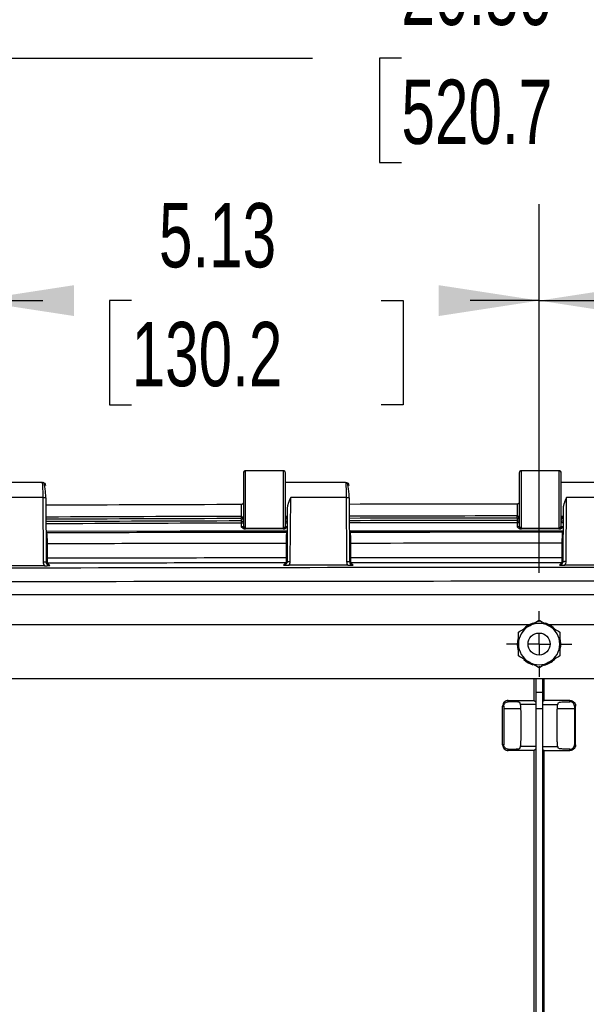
# Model space of a CAD drawing. Header units: inches. Extents: x 1.7 to 75.2, y 1.7 to 57.7.
# Tile 24 of 34: x 56.3 to 61.4, y 24.8 to 33.7. Entities that reach past the tile are written whole.
import ezdxf

# ---------------------------------------------------------------- set-up
doc = ezdxf.new("R2010")
doc.units = ezdxf.units.IN
doc.header["$LTSCALE"] = 7
doc.header["$MEASUREMENT"] = 0
doc.linetypes.add('CENTERX2', pattern=[0.8, 0.5, -0.1, 0.1, -0.1])
doc.layers.add('CENTER', color=40, linetype='CENTERX2')
doc.layers.add('DIMENSIONS', color=140, linetype='Continuous', lineweight=25)
doc.styles.add('SLDTEXTSTYLE0', font='TXT', dxfattribs={"width": 0.7})
doc.dimstyles.new('SLDDIMSTYLE0', dxfattribs={"dimtxt": 0.594727, "dimasz": 0.91, "dimexe": 0, "dimexo": 0.0625, "dimgap": 0.148682, "dimtad": 0, "dimtih": 1, "dimtoh": 1, "dimrnd": 1e-09, "dimzin": 12, "dimdsep": 46, "dimtxsty": 'SLDTEXTSTYLE0', "dimsah": 1, "dimcen": 0.09, "dimadec": 0, "dimazin": 3, "dimtfac": 1, "dimtofl": 0, "dimtmove": 0, "dimatfit": 3, "dimfxl": 0, "dimfrac": 2, "dimtolj": 1, "dimtzin": 12, "dimarcsym": 0})
doc.dimstyles.new('SLDDIMSTYLE4', dxfattribs={"dimtxt": 0.594727, "dimasz": 0.91, "dimexe": 0, "dimexo": 0.0625, "dimgap": 0.148682, "dimtad": 0, "dimtih": 1, "dimtoh": 1, "dimrnd": 1e-09, "dimzin": 4, "dimdsep": 46, "dimtxsty": 'SLDTEXTSTYLE0', "dimsah": 1, "dimcen": 0.09, "dimadec": 0, "dimazin": 1, "dimtfac": 1, "dimtofl": 0, "dimtmove": 0, "dimatfit": 3, "dimfxl": 0, "dimfrac": 2, "dimtolj": 1, "dimtzin": 12, "dimarcsym": 0})

# ---------------------------------------------------------------- blocks, each defined once
blk = doc.blocks.new('_D_17')
at = {"layer": 'DIMENSIONS'}
for p, q in [((55.8444, 28.7167), (55.8444, 32.0601)), ((60.9694, 28.7167), (60.9694, 32.0601)), ((55.8444, 31.1851), (56.4704, 31.1851)), ((57.2763, 31.1851), (57.0766, 31.1851)), ((57.0766, 31.1851), (57.0766, 30.2399)), ((59.5384, 31.1851), (59.7381, 31.1851)), ((59.7381, 31.1851), (59.7381, 30.2399)), ((60.9694, 31.1851), (60.3443, 31.1851)), ((57.0766, 30.2399), (57.2763, 30.2399)), ((59.7381, 30.2399), (59.5384, 30.2399))]:
    blk.add_line(p, q, dxfattribs=at)
for points in [[(55.8444, 31.1851), (56.7544, 31.0451), (56.7544, 31.3251)], [(60.9694, 31.1851), (60.0594, 31.3251), (60.0594, 31.0451)]]:
    blk.add_solid(points, dxfattribs=at)
at = {"layer": 'DIMENSIONS', "char_height": 0.58333, "attachment_point": 1, "style": 'SLDTEXTSTYLE0'}
for s, insert in [('5.13', (57.5237, 32.0702)), ('130.2', (57.2763, 30.9918))]:
    blk.add_mtext(s, dxfattribs=dict(at, insert=insert))
blk = doc.blocks.new('_D_18')
at = {"layer": 'DIMENSIONS'}
for p, q in [((60.9694, 28.7167), (60.9694, 32.0601)), ((66.0944, 28.7167), (66.0944, 32.0601)), ((60.9694, 31.1851), (61.5523, 31.1851)), ((62.3582, 31.1851), (62.1585, 31.1851)), ((62.1585, 31.1851), (62.1585, 30.2399)), ((64.6203, 31.1851), (64.82, 31.1851)), ((64.82, 31.1851), (64.82, 30.2399)), ((66.0944, 31.1851), (65.4261, 31.1851)), ((62.1585, 30.2399), (62.3582, 30.2399)), ((64.82, 30.2399), (64.6203, 30.2399))]:
    blk.add_line(p, q, dxfattribs=at)
for points in [[(60.9694, 31.1851), (61.8794, 31.0451), (61.8794, 31.3251)], [(66.0944, 31.1851), (65.1844, 31.3251), (65.1844, 31.0451)]]:
    blk.add_solid(points, dxfattribs=at)
at = {"layer": 'DIMENSIONS', "char_height": 0.58333, "attachment_point": 1, "style": 'SLDTEXTSTYLE0'}
for s, insert in [('5.13', (62.6056, 32.0702)), ('130.2', (62.3582, 30.9918))]:
    blk.add_mtext(s, dxfattribs=dict(at, insert=insert))
blk = doc.blocks.new('_D_20')
at = {"layer": 'DIMENSIONS'}
for p, q in [((50.7194, 28.7167), (50.7194, 34.2582)), ((71.2194, 28.7167), (71.2194, 34.2582)), ((50.7194, 33.3832), (58.9156, 33.3832)), ((59.7215, 33.3832), (59.5218, 33.3832)), ((59.5218, 33.3832), (59.5218, 32.4379)), ((61.9835, 33.3832), (62.1832, 33.3832)), ((62.1832, 33.3832), (62.1832, 32.4379)), ((71.2194, 33.3832), (62.7894, 33.3832)), ((59.5218, 32.4379), (59.7215, 32.4379)), ((62.1832, 32.4379), (61.9835, 32.4379))]:
    blk.add_line(p, q, dxfattribs=at)
for points in [[(50.7194, 33.3832), (51.6294, 33.2432), (51.6294, 33.5232)], [(71.2194, 33.3832), (70.3094, 33.5232), (70.3094, 33.2432)]]:
    blk.add_solid(points, dxfattribs=at)
at = {"layer": 'DIMENSIONS', "char_height": 0.58333, "attachment_point": 1, "style": 'SLDTEXTSTYLE0'}
for s, insert in [('20.50', (59.7215, 34.2683)), ('520.7', (59.7215, 33.1899))]:
    blk.add_mtext(s, dxfattribs=dict(at, insert=insert))
blk = doc.blocks.new('SW_CENTERMARKSYMBOL_4')
at = {"layer": 'CENTER', "color": 0}
for p, q in [((0, 0.2), (0, 0.2969)), ((0, 0), (0, 0.1)), ((-0.2, 0), (-0.2969, 0)), ((0, 0), (-0.1, 0)), ((0, 0), (0, -0.1)), ((0, 0), (0.1, 0)), ((0.2, 0), (0.2969, 0)), ((0, -0.2), (0, -0.2969))]:
    blk.add_line(p, q, dxfattribs=at)

msp = doc.modelspace()

# ---------------------------------------------------------------- linework, layer by layer
for p, q in [((58.2894, 29.6223), (58.2894, 29.1423)), ((58.6494, 29.6423), (58.3094, 29.6423)), ((58.3094, 29.1223), (58.3094, 29.6423)), ((58.6494, 29.6423), (58.6494, 29.1223)), ((58.6694, 29.1423), (58.6694, 29.6223)), ((60.7894, 29.6223), (60.7894, 29.1423)), ((61.1494, 29.6423), (60.8094, 29.6423)), ((60.8094, 29.1223), (60.8094, 29.6423)), ((61.1494, 29.6423), (61.1494, 29.1223)), ((61.1694, 29.1423), (61.1694, 29.6223)), ((55.9194, 29.5383), (56.4645, 29.5383)), ((58.6694, 29.5383), (59.2145, 29.5383)), ((61.1694, 29.5383), (61.7145, 29.5383)), ((56.471, 29.3991), (55.9677, 29.3991)), ((56.471, 29.3991), (56.4744, 28.8155)), ((56.5043, 28.8123), (56.501, 29.3959)), ((58.7144, 28.8189), (58.7177, 29.3991)), ((59.221, 29.3991), (58.7177, 29.3991)), ((59.221, 29.3991), (59.2243, 28.8195)), ((59.2543, 28.8163), (59.251, 29.3959)), ((61.2144, 28.8202), (61.2177, 29.3991)), ((61.721, 29.3991), (61.2177, 29.3991)), ((58.2694, 29.3348), (58.2694, 29.2277)), ((58.2694, 29.3348), (58.2694, 29.3348)), ((58.6872, 29.3047), (58.6844, 28.8158)), ((60.7694, 29.3385), (60.7694, 29.2314)), ((61.1872, 29.3047), (61.1844, 28.8171)), ((58.2693, 29.2078), (58.2693, 29.1865)), ((58.6867, 29.2263), (58.6694, 29.2263)), ((60.7694, 29.2114), (60.7694, 29.1901)), ((61.1867, 29.2263), (61.1694, 29.2263)), ((58.2693, 29.1865), (58.2694, 29.1665)), ((58.2694, 29.1665), (58.2694, 29.1332)), ((58.2894, 29.1665), (58.2694, 29.1665)), ((58.2894, 29.1423), (58.2894, 29.1339)), ((58.3094, 29.1223), (58.6494, 29.1223)), ((58.3094, 29.1139), (58.3094, 29.1223)), ((58.6494, 29.1223), (58.6494, 29.1139)), ((58.6864, 29.1676), (58.6694, 29.1676)), ((58.6694, 29.1339), (58.6694, 29.1423)), ((60.7694, 29.1901), (60.7694, 29.1702)), ((60.7694, 29.1702), (60.7694, 29.1332)), ((60.7894, 29.1702), (60.7694, 29.1702)), ((60.7894, 29.1423), (60.7894, 29.1339)), ((60.8094, 29.1223), (61.1494, 29.1223)), ((60.8094, 29.1139), (60.8094, 29.1223)), ((61.1494, 29.1223), (61.1494, 29.1139)), ((61.1864, 29.1702), (61.1694, 29.1702)), ((61.1694, 29.1339), (61.1694, 29.1423)), ((56.5069, 29.0784), (56.5028, 29.0853)), ((58.6549, 29.1135), (58.3038, 29.1135)), ((58.6859, 29.0886), (58.682, 29.0819)), ((59.2568, 29.0825), (59.2527, 29.0893)), ((61.1549, 29.1135), (60.8038, 29.1135)), ((61.1859, 29.0899), (61.1819, 29.0832)), ((56.513, 28.8477), (56.513, 28.9788)), ((58.6757, 28.9823), (58.6757, 28.8512)), ((59.263, 28.8517), (59.263, 28.9829)), ((61.1757, 28.9835), (61.1757, 28.8524)), ((56.5051, 28.8043), (56.5138, 28.8028)), ((58.6836, 28.8078), (58.675, 28.8062)), ((59.2551, 28.8083), (59.2638, 28.8068)), ((61.1836, 28.809), (61.175, 28.8075)), ((50.5239, 28.5182), (71.4149, 28.5182)), ((55.9314, 28.2464), (60.8823, 28.2464)), ((61.0564, 28.2464), (66.0073, 28.2464)), ((60.7725, 28.0698), (60.7782, 28.1167)), ((51.157, 27.7573), (70.7817, 27.7573)), ((60.9244, 27.5576), (60.9244, 27.7573)), ((60.9397, 27.7573), (60.9397, 27.5467)), ((60.999, 27.7573), (60.999, 27.5467)), ((61.0144, 27.5576), (61.0144, 27.7573)), ((60.6897, 27.5467), (60.6897, 27.5576)), ((60.694, 27.5467), (60.6897, 27.5467)), ((60.801, 27.5202), (60.7938, 27.5382)), ((60.9397, 27.5202), (60.801, 27.5202)), ((60.9244, 27.5576), (60.9397, 27.5467)), ((60.9397, 27.5467), (60.9397, 27.5202)), ((60.9397, 27.5202), (60.9397, 27.1416)), ((61.0144, 27.5576), (60.999, 27.5467)), ((60.999, 27.5467), (60.999, 27.5202)), ((60.999, 27.5202), (61.1377, 27.5202)), ((60.999, 27.5202), (60.999, 27.1416)), ((61.1377, 27.5202), (61.1449, 27.5382)), ((61.2448, 27.5467), (61.249, 27.5467)), ((61.249, 27.5467), (61.249, 27.5576)), ((60.6385, 27.1554), (60.6385, 27.5064)), ((60.6385, 27.5064), (60.6494, 27.5064)), ((60.6494, 27.5064), (60.6494, 27.1554)), ((60.6494, 27.4845), (60.8042, 27.4845)), ((60.9397, 27.4845), (60.999, 27.4845)), ((61.1345, 27.4845), (61.2893, 27.4845)), ((61.3003, 27.5064), (61.2893, 27.5064)), ((61.2893, 27.5064), (61.2893, 27.1554)), ((61.3003, 27.1554), (61.3003, 27.5064)), ((60.6494, 27.1554), (60.6385, 27.1554)), ((61.2893, 27.1554), (61.3003, 27.1554)), ((60.6897, 27.1042), (60.6897, 27.1151)), ((60.6897, 27.1151), (60.694, 27.1151)), ((60.7938, 27.1235), (60.801, 27.1416)), ((60.9397, 27.1416), (60.801, 27.1416)), ((60.9397, 27.1151), (60.9244, 27.1042)), ((60.9244, 13.5073), (60.9244, 27.1042)), ((60.9397, 27.1416), (60.9397, 27.1151)), ((60.9397, 27.1151), (60.9397, 26.6986)), ((60.999, 27.1416), (60.999, 27.1151)), ((60.999, 27.1416), (61.1377, 27.1416)), ((60.999, 27.1151), (60.999, 26.6986)), ((60.999, 27.1151), (61.0144, 27.1042)), ((61.0144, 13.5073), (61.0144, 27.1042)), ((61.1449, 27.1235), (61.1377, 27.1416)), ((61.249, 27.1151), (61.2448, 27.1151)), ((61.249, 27.1042), (61.249, 27.1151)), ((60.9397, 26.6986), (60.9397, 13.5073)), ((60.999, 26.6986), (60.999, 13.5073))]:
    msp.add_line(p, q)
at = {"flags": 128}
for points in [[(58.686, 29.0941), (57.7159, 29.0928), (56.4996, 29.0906)], [(61.186, 29.0953), (60.1486, 29.0951), (59.2502, 29.0946)], [(56.4859, 28.7802), (56.1875, 28.7795), (55.953, 28.779)], [(56.535, 28.7816), (56.5232, 28.7935), (56.5138, 28.8028)], [(58.675, 28.8062), (58.6631, 28.7944), (58.6538, 28.785)], [(59.2358, 28.7843), (58.9374, 28.784), (58.703, 28.7838)], [(59.285, 28.7856), (59.2731, 28.7975), (59.2638, 28.8068)], [(61.175, 28.8075), (61.1631, 28.7956), (61.1538, 28.7863)], [(61.7358, 28.7848), (61.4374, 28.7849), (61.203, 28.785)], [(60.7811, 28.0124), (60.7798, 28.0167), (60.7725, 28.0698)]]:
    msp.add_lwpolyline(points, dxfattribs=at)
msp.add_circle((60.9694, 28.0698), 0.1)
for centre, radius, start, end in [((58.3094, 29.6223), 0.02, 90, 180), ((58.6494, 29.6223), 0.02, 0, 90), ((60.8094, 29.6223), 0.02, 90, 180), ((61.1494, 29.6223), 0.02, 0, 90), ((60.9773, -960.2742), 989.6127, 90.1567803, 90.259142), ((60.9773, -960.2742), 989.6127, 90.012037, 90.0999267), ((60.9773, -960.2742), 989.5056, 90.1568005, 90.2591347), ((60.9773, -960.2742), 989.4856, 90.1568009, 90.2591334), ((60.9773, -960.2742), 989.5056, 90.012039, 90.0999023), ((60.9773, -960.2742), 989.4856, 90.012039, 90.0998976), ((60.9773, -960.2742), 989.4643, 90.156807, 90.259132), ((60.9773, -960.2742), 989.4444, 90.156807, 90.2591306), ((58.3094, 29.1423), 0.02, 180.00436, 270.00436), ((58.6494, 29.1423), 0.02, 269.99564, 359.99564), ((60.9773, -960.2742), 989.4643, 90.0120392, 90.0998929), ((60.9773, -960.2742), 989.4444, 90.0120392, 90.0998883), ((60.8094, 29.1423), 0.02, 180.00436, 270.00436), ((61.1494, 29.1423), 0.02, 269.99564, 359.99564), ((60.9694, -2076.2683), 2105.3515, 90.0622505, 90.1214438), ((60.9694, -2076.2683), 2105.3515, 89.9942156, 90.0466053), ((60.9694, -2076.2683), 2105.2519, 90.0624236, 90.121282), ((60.9694, -2076.2683), 2105.2519, 89.9943845, 90.0464389), ((60.9694, -2076.2683), 2105.1207, 90.0624275, 90.1212896), ((60.9694, -2076.2683), 2105.1207, 89.9943842, 90.0464418), ((60.9694, -2076.2683), 2105.0318, 89.8608483, 90.1391517), ((60.9694, -2076.2683), 2105.0758, 90.0624482, 90.1212702), ((60.9694, -2076.2683), 2105.0758, 89.9944044, 90.0464219), ((60.9694, -2076.2683), 2104.907, 89.8608483, 90.1391517), ((60.9694, 28.0698), 0.1875, 120, 180), ((60.9694, 28.0698), 0.1969, 105.2345, 136.41625), ((60.9694, 28.0698), 0.1875, 60, 120), ((60.9694, 28.0698), 0.1969, 42.28714, 73.92227), ((60.9694, 28.0698), 0.1875, 0, 60), ((60.9694, 28.0698), 0.1875, 180, 240), ((60.9694, 28.0698), 0.1875, 300, 0), ((60.9694, 28.0698), 0.1969, 346.29976, 15.60982), ((60.9694, 28.0698), 0.1969, 225.77612, 253.60966), ((60.9694, 28.0698), 0.1875, 240, 300), ((60.9694, 28.0698), 0.1969, 283.2135, 315.66667)]:
    msp.add_arc(centre, radius, start, end)
for points, knots in [([(56.4645, 29.5383), (56.4653, 29.5383), (56.4661, 29.5347), (56.4676, 29.5211), (56.4683, 29.5111), (56.4701, 29.4729), (56.4709, 29.4369), (56.471, 29.3991)], [0, 0, 0, 0, 0.25, 0.25, 0.5, 0.5, 1, 1, 1, 1]), ([(56.4645, 29.5383), (56.4723, 29.5383), (56.4802, 29.5351), (56.4911, 29.5239), (56.4944, 29.5162), (56.4944, 29.5083)], [0, 0, 0, 0, 0.5, 0.5, 1, 1, 1, 1]), ([(56.4989, 29.3972), (56.4978, 29.4145), (56.4957, 29.4495), (56.4903, 29.4948), (56.4836, 29.5278), (56.4785, 29.5333), (56.476, 29.536)], [0, 0, 0, 0, 0.239478, 0.486979, 0.740709, 1, 1, 1, 1]), ([(59.2145, 29.5383), (59.2153, 29.5383), (59.2161, 29.5347), (59.2176, 29.5211), (59.2183, 29.5111), (59.2201, 29.4729), (59.2209, 29.4369), (59.221, 29.3991)], [0, 0, 0, 0, 0.25, 0.25, 0.5, 0.5, 1, 1, 1, 1]), ([(59.2145, 29.5383), (59.2223, 29.5383), (59.2302, 29.5351), (59.2411, 29.5239), (59.2444, 29.5162), (59.2444, 29.5083)], [0, 0, 0, 0, 0.5, 0.5, 1, 1, 1, 1]), ([(59.2489, 29.3972), (59.2478, 29.4145), (59.2457, 29.4495), (59.2403, 29.4948), (59.2336, 29.5278), (59.2285, 29.5333), (59.226, 29.536)], [0, 0, 0, 0, 0.239478, 0.486979, 0.740709, 1, 1, 1, 1]), ([(56.471, 29.3991), (56.4792, 29.3992), (56.4873, 29.3988), (56.4983, 29.3976), (56.5014, 29.3968), (56.501, 29.3959)], [0, 0, 0, 0, 0.5, 0.5, 1, 1, 1, 1]), ([(58.7177, 29.3991), (58.7165, 29.3965), (58.7143, 29.3915), (58.711, 29.3841), (58.708, 29.3772), (58.7053, 29.3708), (58.7029, 29.3649), (58.7008, 29.3595), (58.6989, 29.3546), (58.6972, 29.3499), (58.695, 29.3434), (58.6924, 29.3352), (58.6899, 29.3257), (58.6882, 29.3171), (58.6872, 29.3093), (58.6872, 29.3045), (58.6872, 29.3022)], [0, 0, 0, 0, 0.081087, 0.15697, 0.227651, 0.29313, 0.353408, 0.408486, 0.458367, 0.503052, 0.551382, 0.656646, 0.754039, 0.843649, 0.925587, 1, 1, 1, 1]), ([(59.221, 29.3991), (59.2292, 29.3992), (59.2373, 29.3988), (59.2483, 29.3976), (59.2514, 29.3968), (59.251, 29.3959)], [0, 0, 0, 0, 0.5, 0.5, 1, 1, 1, 1]), ([(61.2177, 29.3991), (61.2165, 29.3964), (61.2142, 29.3913), (61.2108, 29.3837), (61.2078, 29.3767), (61.2051, 29.3703), (61.2027, 29.3644), (61.2006, 29.359), (61.1988, 29.3542), (61.1972, 29.3497), (61.1949, 29.3433), (61.1923, 29.3352), (61.1898, 29.3257), (61.1882, 29.317), (61.1872, 29.3093), (61.1872, 29.3045), (61.1872, 29.3022)], [0, 0, 0, 0, 0.0833386, 0.1608803, 0.2326258, 0.2985758, 0.3587313, 0.4130936, 0.4616646, 0.5044471, 0.5512967, 0.6568503, 0.754398, 0.8440257, 0.9258444, 1, 1, 1, 1]), ([(58.2894, 29.3567), (58.2893, 29.3557), (58.2893, 29.3539), (58.2888, 29.3515), (58.2878, 29.3477), (58.2861, 29.3442), (58.2831, 29.3407), (58.2806, 29.3384), (58.277, 29.3364), (58.2733, 29.3351), (58.2707, 29.3349), (58.2694, 29.3348)], [0, 0, 0, 0, 0.103272, 0.187285, 0.25204, 0.50297, 0.561789, 0.687745, 0.800956, 0.903935, 1, 1, 1, 1]), ([(60.7894, 29.3603), (60.7893, 29.3593), (60.7892, 29.3573), (60.7887, 29.3544), (60.7878, 29.3519), (60.7869, 29.3497), (60.7858, 29.3479), (60.7847, 29.3463), (60.7831, 29.3443), (60.7806, 29.3421), (60.777, 29.3401), (60.7732, 29.3388), (60.7706, 29.3386), (60.7694, 29.3385)], [0, 0, 0, 0, 0.110384, 0.210138, 0.299278, 0.377829, 0.445825, 0.503323, 0.561363, 0.687464, 0.800778, 0.903839, 1, 1, 1, 1]), ([(58.2894, 29.191), (58.2894, 29.1994), (58.2878, 29.2079), (58.2812, 29.222), (58.2755, 29.2277), (58.2694, 29.2277)], [0, 0, 0, 0, 0.5, 0.5, 1, 1, 1, 1]), ([(58.2694, 29.2078), (58.2755, 29.2078), (58.2812, 29.2052), (58.2878, 29.1987), (58.2894, 29.1949), (58.2894, 29.191)], [0, 0, 0, 0, 0.5, 0.5, 1, 1, 1, 1]), ([(58.6826, 29.2263), (58.6821, 29.226), (58.6799, 29.2248), (58.6771, 29.2211), (58.6708, 29.2106), (58.67, 29.2003), (58.6694, 29.1921)], [0, 0, 0, 0, 0.0413867, 0.1845264, 0.3465417, 1, 1, 1, 1]), ([(58.6694, 29.1921), (58.6694, 29.1959), (58.6709, 29.1998), (58.6759, 29.2046), (58.6781, 29.206), (58.6833, 29.2082), (58.6862, 29.2088), (58.6893, 29.2088)], [0, 0, 0, 0, 0.5, 0.5, 0.75, 0.75, 1, 1, 1, 1]), ([(60.7694, 29.2114), (60.7694, 29.2119), (60.7694, 29.2142), (60.7694, 29.2215), (60.7694, 29.2264), (60.7694, 29.2314)], [0, 0, 0, 0, 0.5, 0.5, 1, 1, 1, 1]), ([(60.7894, 29.1947), (60.7894, 29.2031), (60.7878, 29.2115), (60.7812, 29.2257), (60.7755, 29.2314), (60.7694, 29.2314)], [0, 0, 0, 0, 0.5, 0.5, 1, 1, 1, 1]), ([(60.7694, 29.2114), (60.7755, 29.2114), (60.7812, 29.2089), (60.7878, 29.2024), (60.7894, 29.1985), (60.7894, 29.1947)], [0, 0, 0, 0, 0.5, 0.5, 1, 1, 1, 1]), ([(61.1796, 29.2263), (61.1789, 29.2256), (61.1766, 29.2233), (61.1711, 29.2131), (61.1701, 29.2029), (61.1694, 29.1947)], [0, 0, 0, 0, 0.089432, 0.270959, 1, 1, 1, 1]), ([(61.1694, 29.1947), (61.1694, 29.1966), (61.1698, 29.1985), (61.1714, 29.2022), (61.1726, 29.204), (61.1778, 29.2089), (61.1832, 29.2114), (61.1894, 29.2114)], [0, 0, 0, 0, 0.25, 0.25, 0.5, 0.5, 1, 1, 1, 1]), ([(58.2894, 29.1339), (58.2894, 29.1337), (58.2872, 29.1335), (58.2798, 29.1333), (58.2746, 29.1332), (58.2694, 29.1332)], [0, 0, 0, 0, 0.5, 0.5, 1, 1, 1, 1]), ([(58.2694, 29.1332), (58.272, 29.1306), (58.2766, 29.1259), (58.2847, 29.1196), (58.2921, 29.1156), (58.2981, 29.114), (58.3011, 29.1136), (58.3026, 29.1135), (58.3034, 29.1135), (58.3037, 29.1135)], [0, 0, 0, 0, 0.2724204, 0.4846962, 0.7553087, 0.8853682, 0.9450605, 0.9737202, 1, 1, 1, 1]), ([(58.2894, 29.1339), (58.2894, 29.1287), (58.2915, 29.1235), (58.2989, 29.116), (58.3041, 29.1139), (58.3094, 29.1139)], [0, 0, 0, 0, 0.5, 0.5, 1, 1, 1, 1]), ([(58.6494, 29.1139), (58.6546, 29.1139), (58.6598, 29.116), (58.6672, 29.1235), (58.6694, 29.1287), (58.6694, 29.1339)], [0, 0, 0, 0, 0.5, 0.5, 1, 1, 1, 1]), ([(58.6549, 29.1135), (58.655, 29.1135), (58.6552, 29.1135), (58.6556, 29.1135), (58.6563, 29.1136), (58.6576, 29.1137), (58.6606, 29.114), (58.6666, 29.1156), (58.6741, 29.1195), (58.6822, 29.1259), (58.6868, 29.1306), (58.6894, 29.1332)], [0, 0, 0, 0, 0.006815, 0.013759, 0.027783, 0.056391, 0.115969, 0.245772, 0.515981, 0.728923, 1, 1, 1, 1]), ([(58.6894, 29.1332), (58.6841, 29.1332), (58.6789, 29.1333), (58.6715, 29.1335), (58.6694, 29.1337), (58.6694, 29.1339)], [0, 0, 0, 0, 0.5, 0.5, 1, 1, 1, 1]), ([(60.7894, 29.1339), (60.7894, 29.1337), (60.7872, 29.1335), (60.7798, 29.1333), (60.7746, 29.1332), (60.7694, 29.1332)], [0, 0, 0, 0, 0.5, 0.5, 1, 1, 1, 1]), ([(60.7694, 29.1332), (60.772, 29.1306), (60.7766, 29.1259), (60.7847, 29.1196), (60.7921, 29.1156), (60.7981, 29.114), (60.8011, 29.1136), (60.8026, 29.1135), (60.8034, 29.1135), (60.8037, 29.1135)], [0, 0, 0, 0, 0.272422, 0.484693, 0.755303, 0.885362, 0.945054, 0.973713, 1, 1, 1, 1]), ([(60.7894, 29.1339), (60.7894, 29.1287), (60.7915, 29.1235), (60.7989, 29.116), (60.8041, 29.1139), (60.8094, 29.1139)], [0, 0, 0, 0, 0.5, 0.5, 1, 1, 1, 1]), ([(61.1494, 29.1139), (61.1546, 29.1139), (61.1598, 29.116), (61.1672, 29.1235), (61.1694, 29.1287), (61.1694, 29.1339)], [0, 0, 0, 0, 0.5, 0.5, 1, 1, 1, 1]), ([(61.1549, 29.1135), (61.155, 29.1135), (61.1552, 29.1135), (61.1556, 29.1135), (61.1563, 29.1136), (61.1576, 29.1137), (61.1606, 29.114), (61.1666, 29.1156), (61.1741, 29.1195), (61.1822, 29.1259), (61.1868, 29.1306), (61.1894, 29.1332)], [0, 0, 0, 0, 0.006823, 0.013766, 0.02779, 0.056399, 0.115976, 0.245778, 0.515984, 0.728923, 1, 1, 1, 1]), ([(61.1894, 29.1332), (61.1841, 29.1332), (61.1789, 29.1333), (61.1715, 29.1335), (61.1694, 29.1337), (61.1694, 29.1339)], [0, 0, 0, 0, 0.5, 0.5, 1, 1, 1, 1]), ([(56.513, 28.9788), (56.513, 28.9991), (56.5126, 29.0193), (56.5111, 29.0526), (56.5099, 29.0656), (56.5086, 29.0726)], [0, 0, 0, 0, 0.5, 0.5, 1, 1, 1, 1]), ([(58.6798, 29.0737), (58.6786, 29.0659), (58.6775, 29.0529), (58.6761, 29.0207), (58.6757, 29.0015), (58.6757, 28.9823)], [0, 0, 0, 0, 0.5, 0.5, 1, 1, 1, 1]), ([(59.263, 28.9829), (59.263, 29.0019), (59.2627, 29.0209), (59.2613, 29.053), (59.2602, 29.066), (59.2591, 29.0739)], [0, 0, 0, 0, 0.5, 0.5, 1, 1, 1, 1]), ([(61.1796, 29.0741), (61.1785, 29.0661), (61.1775, 29.0531), (61.1761, 29.0213), (61.1757, 29.0024), (61.1757, 28.9835)], [0, 0, 0, 0, 0.5, 0.5, 1, 1, 1, 1]), ([(56.4987, 28.9788), (56.4995, 28.9788), (56.5021, 28.9788), (56.507, 28.9788), (56.511, 28.9788), (56.513, 28.9788)], [0, 0, 0, 0, 0.191958, 0.595979, 1, 1, 1, 1]), ([(58.6895, 28.9823), (58.6888, 28.9823), (58.6865, 28.9823), (58.6818, 28.9823), (58.6777, 28.9823), (58.6757, 28.9823)], [0, 0, 0, 0, 0.154854, 0.577427, 1, 1, 1, 1]), ([(59.2492, 28.9829), (59.2499, 28.9829), (59.2523, 28.9829), (59.257, 28.9829), (59.261, 28.9829), (59.263, 28.9829)], [0, 0, 0, 0, 0.1548776, 0.5774388, 1, 1, 1, 1]), ([(61.1895, 28.9835), (61.1889, 28.9835), (61.1865, 28.9835), (61.1818, 28.9835), (61.1777, 28.9835), (61.1757, 28.9835)], [0, 0, 0, 0, 0.155393, 0.577696, 1, 1, 1, 1]), ([(58.6757, 28.8512), (58.6757, 28.8398), (58.6756, 28.8284), (58.6754, 28.8119), (58.6752, 28.8068), (58.675, 28.8062)], [0, 0, 0, 0, 0.5, 0.5, 1, 1, 1, 1]), ([(58.6898, 28.8512), (58.689, 28.8512), (58.6866, 28.8512), (58.6818, 28.8512), (58.6777, 28.8512), (58.6757, 28.8512)], [0, 0, 0, 0, 0.173005, 0.586502, 1, 1, 1, 1]), ([(59.249, 28.8517), (59.2497, 28.8517), (59.2522, 28.8517), (59.257, 28.8517), (59.261, 28.8517), (59.263, 28.8517)], [0, 0, 0, 0, 0.17303, 0.586515, 1, 1, 1, 1]), ([(59.2638, 28.8068), (59.2636, 28.8074), (59.2634, 28.8126), (59.2631, 28.8289), (59.263, 28.8403), (59.263, 28.8517)], [0, 0, 0, 0, 0.5, 0.5, 1, 1, 1, 1]), ([(61.1757, 28.8524), (61.1757, 28.841), (61.1756, 28.8297), (61.1753, 28.8132), (61.1751, 28.8081), (61.175, 28.8075)], [0, 0, 0, 0, 0.5, 0.5, 1, 1, 1, 1]), ([(61.1898, 28.8524), (61.189, 28.8524), (61.1866, 28.8524), (61.1818, 28.8524), (61.1777, 28.8524), (61.1757, 28.8524)], [0, 0, 0, 0, 0.173004, 0.586502, 1, 1, 1, 1]), ([(56.4744, 28.8155), (56.4764, 28.8155), (56.4804, 28.8155), (56.4863, 28.8153), (56.4916, 28.815), (56.4963, 28.8146), (56.5, 28.8141), (56.5016, 28.8138), (56.5024, 28.8136)], [0, 0, 0, 0, 0.168258, 0.336516, 0.504774, 0.673032, 0.84129, 1, 1, 1, 1]), ([(56.4859, 28.7802), (56.4872, 28.7802), (56.4899, 28.7802), (56.494, 28.7802), (56.498, 28.7803), (56.5019, 28.7803), (56.5057, 28.7804), (56.5093, 28.7805), (56.5157, 28.7808), (56.5246, 28.7811), (56.5315, 28.7814), (56.535, 28.7816)], [0, 0, 0, 0, 0.071474, 0.143168, 0.214902, 0.286455, 0.35761, 0.428188, 0.498069, 0.738055, 1, 1, 1, 1]), ([(56.499, 28.8477), (56.4997, 28.8477), (56.5022, 28.8477), (56.507, 28.8477), (56.511, 28.8477), (56.513, 28.8477)], [0, 0, 0, 0, 0.17303, 0.586515, 1, 1, 1, 1]), ([(56.5138, 28.7904), (56.5109, 28.7937), (56.5051, 28.8004), (56.5032, 28.8092), (56.5022, 28.8136)], [0, 0, 0, 0, 0.489068, 1, 1, 1, 1]), ([(56.5024, 28.8136), (56.5024, 28.8136), (56.5034, 28.8134), (56.5042, 28.8129), (56.5043, 28.8125), (56.5043, 28.8123)], [0, 0, 0, 0, 0.02759, 0.513795, 1, 1, 1, 1]), ([(56.535, 28.7816), (56.527, 28.7816), (56.5191, 28.7851), (56.5078, 28.7963), (56.5044, 28.8043), (56.5043, 28.8123)], [0, 0, 0, 0, 0.5, 0.5, 1, 1, 1, 1]), ([(56.5138, 28.8028), (56.5136, 28.8034), (56.5134, 28.8085), (56.5131, 28.8249), (56.513, 28.8363), (56.513, 28.8477)], [0, 0, 0, 0, 0.5, 0.5, 1, 1, 1, 1]), ([(58.6752, 28.7941), (58.6721, 28.7916), (58.6675, 28.7878), (58.6598, 28.7854), (58.6558, 28.7852), (58.6538, 28.785)], [0, 0, 0, 0, 0.498829, 0.750406, 1, 1, 1, 1]), ([(58.6538, 28.785), (58.6562, 28.7849), (58.6609, 28.7847), (58.6683, 28.7844), (58.6774, 28.7841), (58.6867, 28.7839), (58.6948, 28.7838), (58.6989, 28.7838), (58.7012, 28.7837), (58.7024, 28.7838), (58.7029, 28.7838)], [0, 0, 0, 0, 0.177358, 0.344735, 0.502903, 0.752366, 0.876794, 0.938946, 0.970065, 1, 1, 1, 1]), ([(58.6865, 28.817), (58.6855, 28.8126), (58.6836, 28.8041), (58.6779, 28.7973), (58.6752, 28.794)], [0, 0, 0, 0, 0.5108123, 1, 1, 1, 1]), ([(58.6844, 28.8157), (58.6845, 28.8159), (58.6845, 28.8163), (58.6854, 28.8168), (58.6863, 28.817), (58.6864, 28.817)], [0, 0, 0, 0, 0.486205, 0.97241, 1, 1, 1, 1]), ([(58.6864, 28.817), (58.6872, 28.8172), (58.6888, 28.8176), (58.6925, 28.818), (58.6971, 28.8184), (58.7025, 28.8187), (58.7083, 28.8189), (58.7124, 28.8189), (58.7144, 28.8189)], [0, 0, 0, 0, 0.15871, 0.326968, 0.495226, 0.663484, 0.831742, 1, 1, 1, 1]), ([(59.2243, 28.8195), (59.2264, 28.8195), (59.2304, 28.8195), (59.2363, 28.8193), (59.2416, 28.8191), (59.2462, 28.8186), (59.25, 28.8182), (59.2516, 28.8178), (59.2523, 28.8176)], [0, 0, 0, 0, 0.168258, 0.336516, 0.504774, 0.6730321, 0.8412901, 1, 1, 1, 1]), ([(59.2359, 28.7843), (59.2364, 28.7843), (59.2376, 28.7843), (59.2399, 28.7843), (59.244, 28.7843), (59.2521, 28.7844), (59.2628, 28.7847), (59.2745, 28.7851), (59.2814, 28.7855), (59.285, 28.7856)], [0, 0, 0, 0, 0.02994, 0.061066, 0.123232, 0.247687, 0.497206, 0.737817, 1, 1, 1, 1]), ([(59.2635, 28.7946), (59.2608, 28.7979), (59.2552, 28.8046), (59.2532, 28.8132), (59.2522, 28.8176)], [0, 0, 0, 0, 0.489188, 1, 1, 1, 1]), ([(59.2523, 28.8176), (59.2524, 28.8176), (59.2533, 28.8174), (59.2542, 28.8169), (59.2543, 28.8165), (59.2543, 28.8163)], [0, 0, 0, 0, 0.027591, 0.513795, 1, 1, 1, 1]), ([(59.285, 28.7856), (59.277, 28.7857), (59.269, 28.789), (59.2578, 28.8004), (59.2544, 28.8083), (59.2543, 28.8163)], [0, 0, 0, 0, 0.5, 0.5, 1, 1, 1, 1]), ([(61.1752, 28.7953), (61.1721, 28.7928), (61.1675, 28.7891), (61.1598, 28.7867), (61.1558, 28.7864), (61.1538, 28.7863)], [0, 0, 0, 0, 0.498826, 0.750404, 1, 1, 1, 1]), ([(61.1538, 28.7863), (61.1562, 28.7862), (61.1609, 28.786), (61.1682, 28.7857), (61.1774, 28.7853), (61.1867, 28.7851), (61.1947, 28.785), (61.1988, 28.785), (61.2012, 28.785), (61.2023, 28.785), (61.2029, 28.785)], [0, 0, 0, 0, 0.177344, 0.34472, 0.502904, 0.752367, 0.876795, 0.938946, 0.970065, 1, 1, 1, 1]), ([(61.1865, 28.8183), (61.1855, 28.8139), (61.1836, 28.8053), (61.1779, 28.7986), (61.1752, 28.7953)], [0, 0, 0, 0, 0.510812, 1, 1, 1, 1]), ([(61.1844, 28.817), (61.1845, 28.8172), (61.1845, 28.8176), (61.1854, 28.818), (61.1864, 28.8183), (61.1864, 28.8183)], [0, 0, 0, 0, 0.486204, 0.972409, 1, 1, 1, 1]), ([(61.1864, 28.8183), (61.1872, 28.8184), (61.1888, 28.8188), (61.1925, 28.8193), (61.1971, 28.8197), (61.2025, 28.82), (61.2083, 28.8202), (61.2124, 28.8202), (61.2144, 28.8202)], [0, 0, 0, 0, 0.15871, 0.326968, 0.495226, 0.663484, 0.831742, 1, 1, 1, 1]), ([(60.7819, 28.1781), (60.7992, 28.1881), (60.8151, 28.1973), (60.8458, 28.215), (60.8606, 28.2235), (60.8756, 28.2322)], [0, 0, 0, 0, 0.5, 0.5, 1, 1, 1, 1]), ([(60.8756, 28.2322), (60.8907, 28.2409), (60.9054, 28.2494), (60.9361, 28.2671), (60.952, 28.2763), (60.9694, 28.2863)], [0, 0, 0, 0, 0.5, 0.5, 1, 1, 1, 1]), ([(60.9694, 28.2863), (60.9867, 28.2763), (61.0026, 28.2671), (61.0333, 28.2494), (61.0481, 28.2409), (61.0631, 28.2322)], [0, 0, 0, 0, 0.5, 0.5, 1, 1, 1, 1]), ([(61.0631, 28.2322), (61.0782, 28.2235), (61.0929, 28.215), (61.1236, 28.1973), (61.1395, 28.1881), (61.1569, 28.1781)], [0, 0, 0, 0, 0.5, 0.5, 1, 1, 1, 1]), ([(60.7819, 28.0698), (60.7819, 28.0872), (60.7819, 28.1042), (60.7819, 28.1397), (60.7819, 28.158), (60.7819, 28.1781)], [0, 0, 0, 0, 0.5, 0.5, 1, 1, 1, 1]), ([(61.1569, 28.1781), (61.1569, 28.158), (61.1569, 28.1397), (61.1569, 28.1042), (61.1569, 28.0872), (61.1569, 28.0698)], [0, 0, 0, 0, 0.5, 0.5, 1, 1, 1, 1]), ([(60.7819, 27.9616), (60.7819, 27.9816), (60.7819, 27.9999), (60.7819, 28.0354), (60.7819, 28.0524), (60.7819, 28.0698)], [0, 0, 0, 0, 0.5, 0.5, 1, 1, 1, 1]), ([(61.1569, 28.0698), (61.1569, 28.0524), (61.1569, 28.0354), (61.1569, 27.9999), (61.1569, 27.9816), (61.1569, 27.9616)], [0, 0, 0, 0, 0.5, 0.5, 1, 1, 1, 1]), ([(60.8756, 27.9074), (60.8606, 27.9161), (60.8458, 27.9246), (60.8151, 27.9424), (60.7992, 27.9515), (60.7819, 27.9616)], [0, 0, 0, 0, 0.5, 0.5, 1, 1, 1, 1]), ([(61.1569, 27.9616), (61.1395, 27.9515), (61.1236, 27.9424), (61.0929, 27.9246), (61.0782, 27.9161), (61.0631, 27.9074)], [0, 0, 0, 0, 0.5, 0.5, 1, 1, 1, 1]), ([(60.9694, 27.8533), (60.952, 27.8633), (60.9361, 27.8725), (60.9054, 27.8902), (60.8907, 27.8987), (60.8756, 27.9074)], [0, 0, 0, 0, 0.5, 0.5, 1, 1, 1, 1]), ([(61.0631, 27.9074), (61.0481, 27.8987), (61.0333, 27.8902), (61.0026, 27.8725), (60.9867, 27.8633), (60.9694, 27.8533)], [0, 0, 0, 0, 0.5, 0.5, 1, 1, 1, 1]), ([(60.999, 27.6306), (60.9891, 27.6306), (60.9694, 27.6306), (60.9496, 27.6306), (60.9397, 27.6306)], [0, 0, 0, 0, 0.499955, 1, 1, 1, 1]), ([(60.6897, 27.5576), (60.683, 27.5576), (60.6763, 27.5563), (60.6639, 27.5511), (60.6582, 27.5473), (60.6487, 27.5379), (60.6449, 27.5322), (60.6398, 27.5198), (60.6385, 27.5131), (60.6385, 27.5064)], [0, 0, 0, 0, 0.25, 0.25, 0.5, 0.5, 0.75, 0.75, 1, 1, 1, 1]), ([(60.6494, 27.5064), (60.6494, 27.5116), (60.6504, 27.5169), (60.6545, 27.5267), (60.6575, 27.5311), (60.6649, 27.5386), (60.6694, 27.5416), (60.6792, 27.5456), (60.6844, 27.5467), (60.6897, 27.5467)], [0, 0, 0, 0, 0.25, 0.25, 0.5, 0.5, 0.75, 0.75, 1, 1, 1, 1]), ([(60.7938, 27.5382), (60.7934, 27.5392), (60.7909, 27.5403), (60.7808, 27.5424), (60.7731, 27.5434), (60.7537, 27.545), (60.7421, 27.5457), (60.718, 27.5465), (60.7055, 27.5467), (60.694, 27.5467)], [0, 0, 0, 0, 0.25, 0.25, 0.5, 0.5, 0.75, 0.75, 1, 1, 1, 1]), ([(60.801, 27.1416), (60.8016, 27.143), (60.8022, 27.1464), (60.8035, 27.1606), (60.8042, 27.1713), (60.8051, 27.1948), (60.8054, 27.2039), (60.806, 27.2243), (60.8062, 27.2358), (60.8067, 27.2606), (60.8068, 27.274), (60.807, 27.3019), (60.8071, 27.3164), (60.8071, 27.3454), (60.807, 27.3599), (60.8068, 27.3878), (60.8067, 27.4012), (60.8062, 27.426), (60.806, 27.4374), (60.8054, 27.4579), (60.8051, 27.4669), (60.8042, 27.4904), (60.8035, 27.5012), (60.8022, 27.5153), (60.8016, 27.5188), (60.801, 27.5202)], [0, 0, 0, 0, 0.125, 0.125, 0.25, 0.25, 0.3125, 0.3125, 0.375, 0.375, 0.4375, 0.4375, 0.5, 0.5, 0.5625, 0.5625, 0.625, 0.625, 0.6875, 0.6875, 0.75, 0.75, 0.875, 0.875, 1, 1, 1, 1]), ([(61.1377, 27.1416), (61.1371, 27.143), (61.1365, 27.1464), (61.1352, 27.1606), (61.1346, 27.1713), (61.1336, 27.1948), (61.1333, 27.2039), (61.1328, 27.2243), (61.1325, 27.2358), (61.1321, 27.2606), (61.1319, 27.274), (61.1317, 27.3019), (61.1316, 27.3164), (61.1316, 27.3454), (61.1317, 27.3599), (61.1319, 27.3878), (61.1321, 27.4012), (61.1325, 27.426), (61.1328, 27.4374), (61.1333, 27.4579), (61.1336, 27.4669), (61.1346, 27.4904), (61.1352, 27.5012), (61.1365, 27.5153), (61.1371, 27.5188), (61.1377, 27.5202)], [0, 0, 0, 0, 0.125, 0.125, 0.25, 0.25, 0.3125, 0.3125, 0.375, 0.375, 0.4375, 0.4375, 0.5, 0.5, 0.5625, 0.5625, 0.625, 0.625, 0.6875, 0.6875, 0.75, 0.75, 0.875, 0.875, 1, 1, 1, 1]), ([(61.1449, 27.5382), (61.1453, 27.5392), (61.1478, 27.5403), (61.158, 27.5424), (61.1657, 27.5434), (61.185, 27.545), (61.1966, 27.5457), (61.2207, 27.5465), (61.2332, 27.5467), (61.2448, 27.5467)], [0, 0, 0, 0, 0.25, 0.25, 0.5, 0.5, 0.75, 0.75, 1, 1, 1, 1]), ([(61.249, 27.5576), (61.2504, 27.5576), (61.253, 27.5575), (61.257, 27.557), (61.261, 27.5563), (61.2648, 27.5552), (61.2705, 27.5531), (61.2777, 27.5493), (61.2855, 27.5428), (61.2919, 27.535), (61.2961, 27.5271), (61.2987, 27.5197), (61.3, 27.5131), (61.3002, 27.5086), (61.3003, 27.5064)], [0, 0, 0, 0, 0.050086, 0.099837, 0.149564, 0.199576, 0.250179, 0.374532, 0.500048, 0.624661, 0.74991, 0.833393, 0.916271, 1, 1, 1, 1]), ([(61.2893, 27.5064), (61.2893, 27.5077), (61.2892, 27.5103), (61.2886, 27.5142), (61.2877, 27.5181), (61.2859, 27.523), (61.2828, 27.5289), (61.2777, 27.535), (61.2716, 27.5401), (61.2646, 27.5438), (61.257, 27.5462), (61.2517, 27.5465), (61.249, 27.5467)], [0, 0, 0, 0, 0.062726, 0.124933, 0.187231, 0.250226, 0.374782, 0.500157, 0.624385, 0.750079, 0.873749, 1, 1, 1, 1]), ([(60.6385, 27.1554), (60.6385, 27.1487), (60.6398, 27.142), (60.6449, 27.1296), (60.6487, 27.1239), (60.6582, 27.1144), (60.6639, 27.1106), (60.6763, 27.1055), (60.683, 27.1042), (60.6897, 27.1042)], [0, 0, 0, 0, 0.25, 0.25, 0.5, 0.5, 0.75, 0.75, 1, 1, 1, 1]), ([(60.6897, 27.1151), (60.6844, 27.1151), (60.6792, 27.1161), (60.6694, 27.1202), (60.6649, 27.1232), (60.6575, 27.1306), (60.6545, 27.1351), (60.6504, 27.1449), (60.6494, 27.1501), (60.6494, 27.1554)], [0, 0, 0, 0, 0.25, 0.25, 0.5, 0.5, 0.75, 0.75, 1, 1, 1, 1]), ([(61.3003, 27.1554), (61.3002, 27.1541), (61.3002, 27.1514), (61.2997, 27.1474), (61.2989, 27.1434), (61.2978, 27.1396), (61.2957, 27.1339), (61.2919, 27.1267), (61.2855, 27.119), (61.2777, 27.1125), (61.2688, 27.1078), (61.2591, 27.1047), (61.2524, 27.1043), (61.249, 27.1042)], [0, 0, 0, 0, 0.050272, 0.100121, 0.149859, 0.199798, 0.250247, 0.374886, 0.500161, 0.624529, 0.750068, 0.874632, 1, 1, 1, 1]), ([(61.249, 27.1151), (61.2503, 27.1151), (61.253, 27.1152), (61.2569, 27.1158), (61.2607, 27.1168), (61.2657, 27.1185), (61.2716, 27.1216), (61.2777, 27.1267), (61.2828, 27.1328), (61.2865, 27.1399), (61.2889, 27.1475), (61.2892, 27.1528), (61.2893, 27.1554)], [0, 0, 0, 0, 0.063058, 0.125383, 0.187559, 0.250175, 0.374428, 0.500121, 0.624688, 0.750058, 0.874849, 1, 1, 1, 1]), ([(60.694, 27.1151), (60.7055, 27.1151), (60.718, 27.1153), (60.7421, 27.1161), (60.7537, 27.1167), (60.7731, 27.1184), (60.7808, 27.1194), (60.7909, 27.1214), (60.7934, 27.1225), (60.7938, 27.1235)], [0, 0, 0, 0, 0.25, 0.25, 0.5, 0.5, 0.75, 0.75, 1, 1, 1, 1]), ([(61.2448, 27.1151), (61.2332, 27.1151), (61.2207, 27.1153), (61.1966, 27.1161), (61.185, 27.1167), (61.1657, 27.1184), (61.158, 27.1194), (61.1478, 27.1214), (61.1453, 27.1225), (61.1449, 27.1235)], [0, 0, 0, 0, 0.25, 0.25, 0.5, 0.5, 0.75, 0.75, 1, 1, 1, 1])]:
    msp.add_open_spline(points, degree=3, knots=knots)
for points in [[(56.4945, 29.5083), (56.4945, 29.5083), (56.4945, 29.5083), (56.4944, 29.5083)], [(59.2445, 29.5083), (59.2445, 29.5083), (59.2445, 29.5083), (59.2444, 29.5083)], [(58.2694, 29.2277), (58.2694, 29.2227), (58.2694, 29.218), (58.2694, 29.2143)], [(58.2693, 29.1865), (58.2746, 29.1865), (58.285, 29.1822), (58.2894, 29.1718), (58.2894, 29.1665)], [(58.6694, 29.1676), (58.6694, 29.1728), (58.6737, 29.1832), (58.6841, 29.1875), (58.6893, 29.1875)], [(60.7694, 29.1901), (60.7746, 29.1901), (60.785, 29.1858), (60.7894, 29.1754), (60.7894, 29.1702)], [(61.1694, 29.1702), (61.1694, 29.1754), (61.1737, 29.1858), (61.1841, 29.1901), (61.1894, 29.1901)], [(56.5086, 29.0726), (56.5081, 29.0757), (56.5075, 29.0777), (56.5069, 29.0784)], [(58.3038, 29.1135), (58.3074, 29.1136), (58.3094, 29.1138), (58.3094, 29.1139)], [(58.6494, 29.1139), (58.6494, 29.1138), (58.6514, 29.1136), (58.6549, 29.1135)], [(58.682, 29.0819), (58.6812, 29.081), (58.6805, 29.0782), (58.6798, 29.0737)], [(59.2591, 29.0739), (59.2584, 29.0786), (59.2576, 29.0815), (59.2568, 29.0825)], [(60.8038, 29.1135), (60.8074, 29.1136), (60.8094, 29.1138), (60.8094, 29.1139)], [(61.1494, 29.1139), (61.1494, 29.1138), (61.1514, 29.1136), (61.1549, 29.1135)], [(61.1819, 29.0832), (61.1811, 29.0821), (61.1803, 29.079), (61.1796, 29.0741)], [(56.4744, 28.8155), (56.4744, 28.8029), (56.4785, 28.7904), (56.4859, 28.7802)], [(58.703, 28.7838), (58.7102, 28.794), (58.7143, 28.8064), (58.7144, 28.8189)], [(59.2243, 28.8195), (59.2244, 28.807), (59.2286, 28.7945), (59.2358, 28.7843)], [(61.203, 28.785), (61.2101, 28.7952), (61.2143, 28.8077), (61.2144, 28.8202)], [(60.6897, 27.5576), (60.7679, 27.5576), (60.8462, 27.5576), (60.9244, 27.5576)], [(61.249, 27.5576), (61.1708, 27.5576), (61.0926, 27.5576), (61.0144, 27.5576)], [(60.9244, 27.1042), (60.8462, 27.1042), (60.7679, 27.1042), (60.6897, 27.1042)], [(61.0144, 27.1042), (61.0926, 27.1042), (61.1708, 27.1042), (61.249, 27.1042)]]:
    msp.add_open_spline(points, degree=3)

# ---------------------------------------------------------------- block references
at = {"layer": 'CENTER'}
msp.add_blockref('SW_CENTERMARKSYMBOL_4', (60.9694, 28.0698), dxfattribs=at)

# ---------------------------------------------------------------- dimensions: what is measured, and where the dimension line sits
at = {"layer": 'DIMENSIONS'}
for base, p1, p2, dimstyle, picture, middle in [((50.7194, 33.3832), (71.2194, 28.3667), (50.7194, 28.3667), 'SLDDIMSTYLE4', '_D_20', (60.8525, 33.3832)), ((60.9693660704, 31.1850667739), (55.8443660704, 28.3666536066), (60.9693660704, 28.3666536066), 'SLDDIMSTYLE0', '_D_17', (58.4073508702, 31.1850667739)), ((66.0943660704, 31.1850667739), (60.9693660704, 28.3666536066), (66.0943660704, 28.3666536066), 'SLDDIMSTYLE0', '_D_18', (63.4892346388, 31.1850667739))]:
    dim = msp.add_linear_dim(base=base, p1=p1, p2=p2, dimstyle=dimstyle, dxfattribs=at)
    dim.commit()
    dim.dimension.update_dxf_attribs({"geometry": picture, "text_midpoint": middle, "dimtype": 160})

doc.saveas('drawing.dxf')
